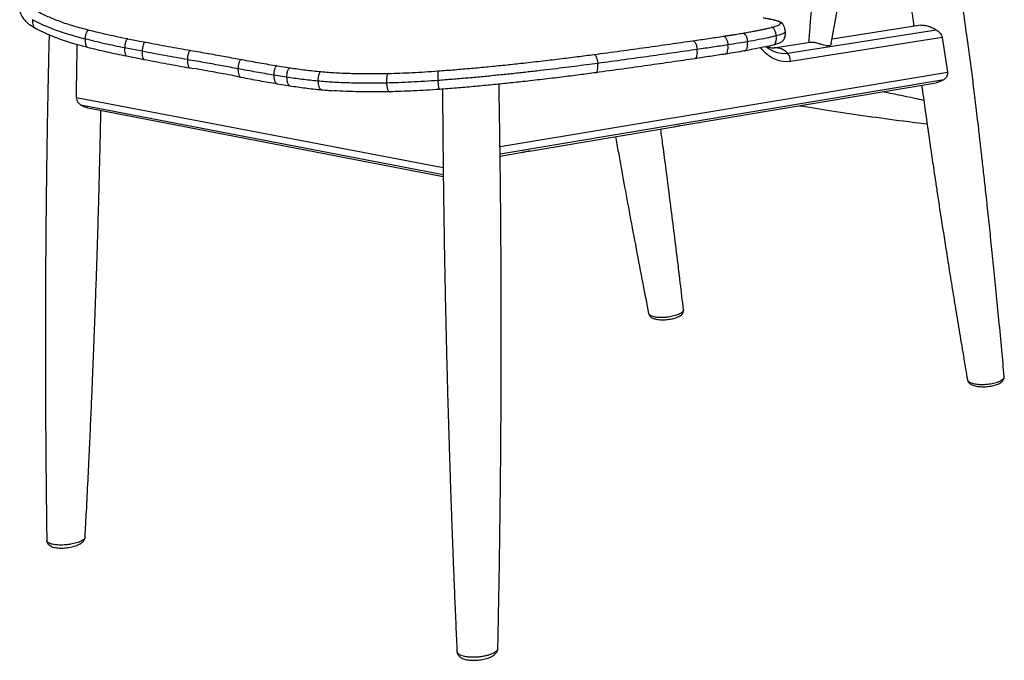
# Paper-space layout 'perp' of a CAD drawing. Header units: millimetres. Extents: x -331 to 264, y -54 to 715.
# Tile 1 of 5: x -331 to 264, y -54 to 333. Entities that reach past the tile are written whole.
import ezdxf

# ---------------------------------------------------------------- set-up
doc = ezdxf.new("R2010")
doc.units = ezdxf.units.MM

psp = doc.layouts.new('perp')

# ---------------------------------------------------------------- linework, layer by layer
at = {"color": 7, "linetype": 'Continuous', "lineweight": 25}
for p, q in [((213.94, 329.92), (160.33, 321.61)), ((-265.35, 321.78), (-254.81, 319.74)), ((133.29, 313.09), (223.29, 327.17)), ((226.86, 322.58), (135.17, 308.06)), ((-256.71, 314.18), (-267.26, 316.24)), ((147.07, 319.55), (125.3, 316.18)), ((148.53, 319.59), (147.07, 319.55)), ((-266.12, 311.36), (-255.51, 309.27)), ((-227.94, 304.18), (-225.34, 303.72)), ((-175, 305.42), (-167.22, 304.18)), ((-199.81, 299.07), (-196.94, 298.53)), ((-169.37, 298.51), (-177.17, 299.77)), ((-40.38, 256.57), (230.06, 301.52)), ((-175.16, 294.61), (-167.3, 293.32)), ((227.8, 297.03), (-40.33, 252.06)), ((68.86, 269.24), (223.27, 295.2)), ((-296.43, 286.33), (-74.73, 243.89)), ((-74.68, 239.48), (-293.67, 281.67)), ((-289.49, 279.94), (-74.67, 238.5)), ((-22.47, 253.89), (64.71, 268.54)), ((68.78, 269.23), (68.27, 269.24)), ((-40.31, 250.89), (-26.88, 253.14)), ((-22.54, 253.88), (-23, 253.89)), ((264.35, 117.62), (264.37, 117.73))]:
    psp.add_line(p, q, dxfattribs=at)
at = {"color": 7, "linetype": 'Continuous', "lineweight": 25, "flags": 128}
psp.add_lwpolyline([(135.17, 308.06), (132.87, 307.86), (130.58, 307.97), (128.33, 308.41), (126.13, 309.18), (123.99, 310.25), (121.93, 311.64), (119.98, 313.32), (118.13, 315.29), (117.34, 316.27)], dxfattribs=at)
at = {"color": 7, "linetype": 'Continuous', "lineweight": 25}
for centre, radius, start, end in [((131.11, 328.45), 15.51, 227.22381, 278.07345), ((126.39, 307.15), 9.1, 40.73522, 96.60436), ((127.88, 308.2), 7.29, 358.92723, 42.10556)]:
    psp.add_arc(centre, radius, start, end, dxfattribs=at)
for points, knots in [([(264.38, 117.62), (263.89, 122.93), (262.84, 134.26), (261.23, 151.3), (259.57, 168.4), (257.96, 184.53), (256.4, 199.68), (254.9, 213.86), (253.51, 226.71), (252.24, 238.29), (251.08, 248.65), (250.01, 258.16), (249.02, 266.82), (248.11, 274.62), (247.26, 281.73), (246.47, 288.24), (245.7, 294.44), (244.93, 300.42), (244.15, 306.38), (243.36, 312.3), (242.56, 318.2), (241.29, 327.41), (239.54, 339.77), (237.6, 353.12), (235.96, 364.37), (234.56, 373.97), (233.05, 384.36), (231.43, 395.54), (229.71, 407.43), (227.89, 420.04), (225.95, 433.43), (223.86, 447.75), (221.57, 463.19), (219.07, 479.8), (216.36, 497.6), (213.46, 516.5), (210.4, 536.53), (207.2, 557.69), (203.95, 579.39), (201.76, 594.05), (200.68, 601.27)], [0, 0, 0, 0, 0.034309, 0.073019, 0.109561, 0.143933, 0.176136, 0.206172, 0.234038, 0.257678, 0.279495, 0.29949, 0.317663, 0.334013, 0.348541, 0.362311, 0.374874, 0.387363, 0.39978, 0.412124, 0.424395, 0.436594, 0.469563, 0.501352, 0.519631, 0.539471, 0.560899, 0.583916, 0.608521, 0.634233, 0.661503, 0.690686, 0.721892, 0.755823, 0.791861, 0.830007, 0.870259, 0.912618, 0.957083, 1, 1, 1, 1]), ([(189.18, 512.07), (189.29, 511.12), (189.52, 508.97), (189.9, 505.57), (190.37, 501.34), (190.91, 496.38), (191.55, 490.6), (192.23, 484.41), (192.95, 477.81), (193.71, 470.81), (194.5, 463.43), (195.3, 455.99), (196.08, 448.64), (196.8, 441.79), (197.45, 435.59), (198.01, 430.32), (198.45, 426.12), (198.83, 422.48), (199.21, 418.9), (199.65, 414.73), (200.16, 409.92), (200.75, 404.46), (201.41, 398.36), (202.13, 391.8), (202.88, 385.04), (203.64, 378.34), (204.4, 371.81), (205.14, 365.54), (205.86, 359.54), (206.57, 353.8), (207.26, 348.2), (207.94, 342.85), (208.56, 337.97), (209.09, 333.85), (209.46, 331.03), (209.64, 329.61), (209.69, 329.26)], [0, 0, 0, 0, 0.015274, 0.034686, 0.054795, 0.083694, 0.114847, 0.148254, 0.183914, 0.221828, 0.261995, 0.303955, 0.343051, 0.382011, 0.415868, 0.444623, 0.468275, 0.484803, 0.504329, 0.52717, 0.553326, 0.583433, 0.616991, 0.65396, 0.691689, 0.728578, 0.76463, 0.799842, 0.832345, 0.8641, 0.895106, 0.925364, 0.953029, 0.976264, 0.994116, 1, 1, 1, 1]), ([(159.83, 318.83), (161.44, 327.68), (163.73, 340.36), (167.01, 359.44), (169.81, 376.3), (173.03, 396.46), (176.25, 417.71), (178.73, 434.66), (180.06, 444.49), (180.38, 446.84)], [0, 0, 0, 0, 0.208033, 0.2982, 0.447778, 0.603382, 0.770523, 0.945149, 1, 1, 1, 1]), ([(152.14, 385.99), (152.09, 385.49), (151.37, 378.62), (150.21, 366.38), (148.52, 348.03), (147.22, 332.71), (146.43, 322.75), (146.17, 319.41)], [0, 0, 0, 0, 0.022568, 0.310079, 0.551931, 0.849674, 1, 1, 1, 1]), ([(-330.69, 338.77), (-330.5, 338.04), (-330.16, 336.7), (-329.3, 335.06), (-328.44, 333.84), (-327.61, 332.89), (-326.68, 331.97), (-325.43, 330.92), (-323.78, 329.72), (-322.38, 328.89), (-321.62, 328.45)], [0, 0, 0, 0, 0.157521, 0.290002, 0.398, 0.484126, 0.580916, 0.699278, 0.839021, 1, 1, 1, 1]), ([(-322.94, 333.31), (-322.96, 332.68), (-323.02, 331.45), (-322.73, 330.02), (-322.3, 329.12), (-321.98, 328.67), (-321.71, 328.52), (-321.61, 328.47)], [0, 0, 0, 0, 0.341995, 0.672036, 0.813112, 0.932398, 1, 1, 1, 1]), ([(-291.1, 321.59), (-294.31, 322.44), (-300.72, 324.14), (-309.17, 327), (-316.74, 330.04), (-320.88, 332.22), (-322.94, 333.31)], [0, 0, 0, 0, 0.2500534, 0.5001985, 0.7502351, 1, 1, 1, 1]), ([(-320.12, 338.46), (-318.1, 337.4), (-314.05, 335.28), (-306.65, 332.33), (-298.39, 329.55), (-292.12, 327.89), (-288.98, 327.06)], [0, 0, 0, 0, 0.250629, 0.5002571, 0.7497356, 1, 1, 1, 1]), ([(123.59, 328.62), (124.37, 328.83), (125.88, 329.23), (127.43, 329.78), (128.44, 330.28), (128.99, 330.73), (129.15, 331.15), (128.98, 331.55), (128.44, 331.97), (127.44, 332.42), (125.88, 332.89), (123.89, 333.34), (121.56, 333.79), (119.68, 334.09), (118.74, 334.24)], [0, 0, 0, 0, 0.0947939, 0.1855164, 0.2684436, 0.3464082, 0.419242, 0.492008, 0.5648606, 0.6554687, 0.7458617, 0.8327302, 0.9161806, 1, 1, 1, 1]), ([(132.12, 326.13), (132.03, 326.84), (131.85, 328.15), (131.18, 329.75), (130.45, 330.81), (129.87, 331.33), (129.53, 331.57), (129.14, 331.8), (128.78, 331.99), (128.41, 332.15), (128.04, 332.29), (127.63, 332.44), (127.1, 332.6), (126.4, 332.8), (125.38, 333.06), (123.89, 333.38), (121.8, 333.78), (120.02, 334.06), (119.08, 334.21)], [0, 0, 0, 0, 0.065891, 0.121134, 0.165702, 0.215821, 0.256621, 0.296279, 0.334865, 0.372435, 0.409041, 0.448046, 0.49751, 0.557442, 0.627433, 0.735688, 0.860141, 1, 1, 1, 1]), ([(-321.62, 328.45), (-320.6, 327.89), (-318.69, 326.86), (-315.77, 325.47), (-313.16, 324.32), (-310.93, 323.4), (-309.03, 322.66), (-307.48, 322.08), (-306.16, 321.6), (-305.02, 321.2), (-303.75, 320.77), (-302.15, 320.24), (-300.01, 319.55), (-297.27, 318.73), (-293.88, 317.76), (-291.32, 317.1), (-289.94, 316.74)], [0, 0, 0, 0, 0.12634, 0.235366, 0.327252, 0.402063, 0.460629, 0.512563, 0.54891, 0.583038, 0.616759, 0.663091, 0.724615, 0.801269, 0.893033, 1, 1, 1, 1]), ([(106.28, 325.14), (107.4, 325.34), (109.64, 325.73), (112.72, 326.29), (115.5, 326.83), (117.91, 327.32), (120.01, 327.77), (121.9, 328.2), (123.03, 328.48), (123.59, 328.62)], [0, 0, 0, 0, 0.157651, 0.314245, 0.469919, 0.611869, 0.740893, 0.870245, 1, 1, 1, 1]), ([(126.63, 323.53), (126.54, 324.18), (126.36, 325.46), (125.76, 326.92), (125.11, 327.85), (124.61, 328.32), (124.1, 328.6), (123.75, 328.61), (123.59, 328.62)], [0, 0, 0, 0, 0.306318, 0.601776, 0.728022, 0.834734, 0.923528, 1, 1, 1, 1]), ([(214, 329.84), (214.41, 329.91), (215.47, 330.09), (217.76, 329.66), (220.55, 328.68), (222.34, 327.69), (223.29, 327.17)], [0, 0, 0, 0, 0.17023, 0.44245, 0.704235, 1, 1, 1, 1]), ([(-312.92, 324.23), (-313.04, 318.98), (-313.29, 308.78), (-313.6, 293.93), (-313.87, 279.98), (-314.1, 266.92), (-314.29, 254.76), (-314.46, 243.14), (-314.6, 231.84), (-314.73, 220.63), (-314.84, 209.62), (-314.93, 198.77), (-315, 188.39), (-315.06, 178.47), (-315.1, 168.98), (-315.13, 159.29), (-315.15, 148.96), (-315.16, 137.59), (-315.15, 125.07), (-315.12, 111.84), (-315.07, 97.95), (-314.98, 83.47), (-314.87, 68.04), (-314.72, 51.68), (-314.53, 35.06), (-314.38, 23.92), (-314.31, 18.53)], [0, 0, 0, 0, 0.050788, 0.098774, 0.14391, 0.186194, 0.225628, 0.262211, 0.299456, 0.335776, 0.371632, 0.407022, 0.441948, 0.473295, 0.504258, 0.535002, 0.568472, 0.605753, 0.646846, 0.691752, 0.736264, 0.783981, 0.834902, 0.889027, 0.946356, 1, 1, 1, 1]), ([(-291.1, 321.59), (-291.12, 320.95), (-291.16, 319.71), (-290.93, 318.3), (-290.61, 317.41), (-290.32, 316.98), (-290.09, 316.76), (-289.95, 316.75), (-289.94, 316.75)], [0, 0, 0, 0, 0.327715, 0.643967, 0.779145, 0.893443, 0.988593, 1, 1, 1, 1]), ([(-291.1, 321.59), (-291.03, 322.23), (-290.91, 323.49), (-290.49, 325.01), (-290.04, 326.03), (-289.69, 326.58), (-289.33, 326.95), (-289.09, 327.03), (-288.98, 327.06)], [0, 0, 0, 0, 0.306117, 0.601521, 0.727788, 0.834549, 0.923424, 1, 1, 1, 1]), ([(-267.26, 316.24), (-271.33, 317.07), (-279.45, 318.74), (-287.22, 320.64), (-291.1, 321.59)], [0, 0, 0, 0, 0.500013, 1, 1, 1, 1]), ([(-288.98, 327.06), (-285.14, 326.13), (-277.43, 324.26), (-269.38, 322.61), (-265.35, 321.78)], [0, 0, 0, 0, 0.499992, 1, 1, 1, 1]), ([(-265.35, 321.78), (-265.45, 321.74), (-265.67, 321.66), (-266, 321.29), (-266.32, 320.73), (-266.73, 319.7), (-267.1, 318.16), (-267.21, 316.88), (-267.26, 316.24)], [0, 0, 0, 0, 0.076574, 0.165447, 0.272207, 0.398473, 0.693879, 1, 1, 1, 1]), ([(76.15, 320.55), (79.34, 321.02), (85.7, 321.94), (91.66, 322.83), (94.63, 323.28)], [0, 0, 0, 0, 0.500203, 1, 1, 1, 1]), ([(94.63, 323.28), (95.37, 323.39), (96.85, 323.61), (98.94, 323.94), (100.93, 324.25), (102.84, 324.56), (104.63, 324.86), (105.74, 325.05), (106.28, 325.14)], [0, 0, 0, 0, 0.171176, 0.339733, 0.505781, 0.673174, 0.842006, 1, 1, 1, 1]), ([(94.63, 323.28), (94.77, 323.27), (95.06, 323.25), (95.51, 322.96), (95.96, 322.48), (96.54, 321.53), (97.09, 320.03), (97.29, 318.73), (97.38, 318.07)], [0, 0, 0, 0, 0.076447, 0.165222, 0.271923, 0.398164, 0.693634, 1, 1, 1, 1]), ([(106.28, 325.14), (106.43, 325.13), (106.75, 325.12), (107.24, 324.83), (107.72, 324.36), (108.35, 323.42), (108.93, 321.94), (109.12, 320.64), (109.22, 319.99)], [0, 0, 0, 0, 0.076455, 0.165236, 0.27194, 0.398183, 0.69365, 1, 1, 1, 1]), ([(126.63, 323.53), (125.11, 323.16), (122.06, 322.42), (116.24, 321.24), (111.57, 320.41), (109.22, 319.99)], [0, 0, 0, 0, 0.33337, 0.666778, 1, 1, 1, 1]), ([(124.88, 318.13), (124.93, 318.14), (125.15, 318.19), (125.51, 318.5), (125.93, 319.03), (126.4, 320.05), (126.72, 321.59), (126.66, 322.88), (126.63, 323.53)], [0, 0, 0, 0, 0.024, 0.118033, 0.23094, 0.364434, 0.676635, 1, 1, 1, 1]), ([(124.89, 318.11), (125.51, 318.28), (126.68, 318.62), (128.02, 319.09), (129.03, 319.53), (129.77, 319.93), (130.31, 320.31), (130.71, 320.67), (131.02, 321.03), (131.33, 321.52), (131.73, 322.35), (132.16, 323.87), (132.14, 325.35), (132.12, 326.13)], [0, 0, 0, 0, 0.163565, 0.30867, 0.435499, 0.544089, 0.634176, 0.705813, 0.759123, 0.801874, 0.846448, 0.919211, 1, 1, 1, 1]), ([(132.01, 326.13), (132.05, 326.04), (132.19, 325.72), (131.38, 325.14), (129.67, 324.37), (127.65, 323.81), (126.63, 323.53)], [0, 0, 0, 0, 0.109628, 0.406158, 0.703191, 1, 1, 1, 1]), ([(223.29, 327.17), (223.73, 326.9), (224.15, 326.61), (224.92, 325.96), (225.28, 325.61), (225.92, 324.83), (226.2, 324.42), (226.52, 323.76), (226.62, 323.53), (226.77, 323.06), (226.82, 322.82), (226.86, 322.58)], [0, 0, 0, 0, 0.25, 0.25, 0.5, 0.5, 0.75, 0.75, 0.875, 0.875, 1, 1, 1, 1]), ([(-296.43, 286.33), (-296.32, 292.33), (-296.13, 302.99), (-295.98, 313.68), (-295.91, 318.35)], [0, 0, 0, 0, 0.562957, 1, 1, 1, 1]), ([(-289.94, 316.74), (-286.06, 315.79), (-278.29, 313.88), (-270.18, 312.2), (-266.12, 311.36)], [0, 0, 0, 0, 0.500012, 1, 1, 1, 1]), ([(-267.26, 316.24), (-267.27, 315.6), (-267.3, 314.34), (-267.08, 312.92), (-266.76, 312.02), (-266.49, 311.6), (-266.27, 311.38), (-266.13, 311.37), (-266.11, 311.37)], [0, 0, 0, 0, 0.326244, 0.641079, 0.775653, 0.889441, 0.984166, 1, 1, 1, 1]), ([(-254.81, 319.74), (-254.91, 319.7), (-255.14, 319.62), (-255.47, 319.24), (-255.79, 318.69), (-256.2, 317.65), (-256.56, 316.11), (-256.66, 314.83), (-256.71, 314.18)], [0, 0, 0, 0, 0.076574, 0.165448, 0.272208, 0.398474, 0.69388, 1, 1, 1, 1]), ([(-254.81, 319.74), (-250.17, 318.87), (-240.87, 317.13), (-231.91, 315.55), (-227.41, 314.76)], [0, 0, 0, 0, 0.500003, 1, 1, 1, 1]), ([(16.39, 312.27), (21.81, 313), (32.58, 314.44), (47.87, 316.54), (62.48, 318.59), (71.61, 319.9), (76.15, 320.55)], [0, 0, 0, 0, 0.250721, 0.499906, 0.749937, 1, 1, 1, 1]), ([(76.15, 320.55), (76.28, 320.54), (76.57, 320.52), (77, 320.23), (77.43, 319.74), (77.99, 318.78), (78.53, 317.27), (78.72, 315.97), (78.82, 315.3)], [0, 0, 0, 0, 0.076445, 0.16522, 0.271919, 0.39816, 0.693632, 1, 1, 1, 1]), ([(97.38, 318.07), (94.4, 317.62), (88.41, 316.71), (82.03, 315.77), (78.82, 315.3)], [0, 0, 0, 0, 0.500005, 1, 1, 1, 1]), ([(95.75, 312.51), (95.88, 312.54), (96.17, 312.6), (96.56, 312.96), (96.9, 313.5), (97.28, 314.53), (97.51, 316.09), (97.43, 317.4), (97.38, 318.07)], [0, 0, 0, 0, 0.076708, 0.165684, 0.272508, 0.3988, 0.694137, 1, 1, 1, 1]), ([(109.22, 319.99), (107.45, 319.68), (103.9, 319.07), (99.56, 318.4), (97.38, 318.07)], [0, 0, 0, 0, 0.500121, 1, 1, 1, 1]), ([(119.84, 316.89), (118.02, 316.5), (114.35, 315.71), (109.71, 314.86), (107.36, 314.43)], [0, 0, 0, 0, 0.497904, 1, 1, 1, 1]), ([(107.37, 314.43), (107.51, 314.46), (107.83, 314.53), (108.26, 314.89), (108.64, 315.43), (109.06, 316.46), (109.33, 318.02), (109.26, 319.32), (109.22, 319.99)], [0, 0, 0, 0, 0.0767002, 0.1656702, 0.2724904, 0.3987815, 0.6941221, 1, 1, 1, 1]), ([(120.05, 316.94), (120.08, 316.94), (122.03, 317.35), (123.47, 317.73), (124.89, 318.11)], [0, 0, 0, 0, 0.017697, 1, 1, 1, 1]), ([(125.3, 316.18), (125.17, 316.16), (124.67, 316.1), (123.85, 316.1), (122.9, 316.27), (121.93, 316.61), (121.28, 316.98), (120.97, 317.16)], [0, 0, 0, 0, 0.088884, 0.329687, 0.601924, 0.814099, 1, 1, 1, 1]), ([(159.93, 318.83), (159.93, 318.83), (160.02, 318.47), (159.51, 317.88), (158.41, 317.41), (156.87, 317.48), (155.04, 317.95), (152.97, 318.6), (150.63, 319.3), (149.25, 319.49), (148.53, 319.59)], [0, 0, 0, 0, 0.0011625, 0.1694648, 0.3005854, 0.432175, 0.5548845, 0.6895471, 0.8382763, 1, 1, 1, 1]), ([(-256.71, 314.18), (-256.71, 313.54), (-256.73, 312.27), (-256.5, 310.85), (-256.17, 309.95), (-255.9, 309.52), (-255.67, 309.3), (-255.53, 309.29), (-255.51, 309.29)], [0, 0, 0, 0, 0.32595, 0.6405, 0.774952, 0.888637, 0.983276, 1, 1, 1, 1]), ([(-229.35, 309.17), (-233.83, 309.97), (-242.78, 311.55), (-252.08, 313.31), (-256.71, 314.18)], [0, 0, 0, 0, 0.49999, 1, 1, 1, 1]), ([(-227.41, 314.75), (-227.52, 314.72), (-227.76, 314.64), (-228.11, 314.27), (-228.45, 313.71), (-228.87, 312.67), (-229.23, 311.12), (-229.31, 309.83), (-229.35, 309.17)], [0, 0, 0, 0, 0.076577, 0.165452, 0.272213, 0.39848, 0.693884, 1, 1, 1, 1]), ([(-227.41, 314.76), (-223.74, 314.11), (-216.4, 312.82), (-206.1, 310.98), (-199.77, 309.81), (-196.59, 309.23)], [0, 0, 0, 0, 0.33468, 0.66665, 1, 1, 1, 1]), ([(-77.89, 302.3), (-74.51, 302.56), (-67.77, 303.06), (-57.6, 303.94), (-47.51, 304.88), (-37.5, 305.88), (-26.87, 307.01), (-15.76, 308.26), (-4.37, 309.62), (6.48, 310.97), (13.09, 311.84), (16.39, 312.27)], [0, 0, 0, 0, 0.100448, 0.199777, 0.299699, 0.399597, 0.499724, 0.624166, 0.748692, 0.874248, 1, 1, 1, 1]), ([(16.39, 312.27), (16.5, 312.26), (16.74, 312.23), (17.12, 311.92), (17.49, 311.42), (17.98, 310.43), (18.47, 308.89), (18.65, 307.55), (18.75, 306.88)], [0, 0, 0, 0, 0.076446, 0.165222, 0.271922, 0.398163, 0.693634, 1, 1, 1, 1]), ([(77.3, 309.71), (72.76, 309.05), (63.64, 307.7), (49.03, 305.61), (33.74, 303.46), (22.97, 301.99), (17.54, 301.25)], [0, 0, 0, 0, 0.249967, 0.499906, 0.749176, 1, 1, 1, 1]), ([(78.82, 315.3), (74.26, 314.64), (65.09, 313.3), (50.39, 311.22), (35.01, 309.08), (24.18, 307.61), (18.75, 306.88)], [0, 0, 0, 0, 0.249955, 0.499919, 0.74997, 1, 1, 1, 1]), ([(77.3, 309.71), (77.42, 309.74), (77.7, 309.81), (78.07, 310.16), (78.39, 310.71), (78.74, 311.74), (78.95, 313.31), (78.87, 314.63), (78.82, 315.3)], [0, 0, 0, 0, 0.076709, 0.165686, 0.272511, 0.398804, 0.69414, 1, 1, 1, 1]), ([(95.75, 312.51), (92.78, 312.05), (86.83, 311.14), (80.48, 310.19), (77.3, 309.71)], [0, 0, 0, 0, 0.499808, 1, 1, 1, 1]), ([(107.36, 314.43), (105.63, 314.12), (102.14, 313.51), (97.88, 312.84), (95.75, 312.51)], [0, 0, 0, 0, 0.500125, 1, 1, 1, 1]), ([(-255.51, 309.27), (-250.84, 308.39), (-241.48, 306.61), (-232.47, 304.99), (-227.94, 304.18)], [0, 0, 0, 0, 0.499989, 1, 1, 1, 1]), ([(-198.75, 303.63), (-201.91, 304.22), (-208.2, 305.39), (-218.43, 307.24), (-225.71, 308.53), (-229.35, 309.17)], [0, 0, 0, 0, 0.333296, 0.666621, 1, 1, 1, 1]), ([(-229.35, 309.17), (-229.34, 308.52), (-229.33, 307.24), (-229.05, 305.8), (-228.68, 304.88), (-228.37, 304.44), (-228.11, 304.21), (-227.96, 304.2), (-227.94, 304.2)], [0, 0, 0, 0, 0.325455, 0.639525, 0.773771, 0.88728, 0.981773, 1, 1, 1, 1]), ([(-199.57, 299.05), (-201.81, 299.47), (-207.24, 300.49), (-215.78, 302.05), (-222.29, 303.21), (-225.12, 303.71)], [0, 0, 0, 0, 0.283852, 0.687908, 1, 1, 1, 1]), ([(-196.59, 309.23), (-196.73, 309.19), (-197.01, 309.12), (-197.42, 308.75), (-197.8, 308.2), (-198.27, 307.16), (-198.66, 305.6), (-198.72, 304.29), (-198.75, 303.63)], [0, 0, 0, 0, 0.0765765, 0.1654515, 0.2722131, 0.3984796, 0.6938839, 1, 1, 1, 1]), ([(-177.17, 299.77), (-180.66, 300.37), (-187.63, 301.56), (-195.05, 302.94), (-198.75, 303.63)], [0, 0, 0, 0, 0.49999, 1, 1, 1, 1]), ([(-198.75, 303.63), (-198.72, 302.97), (-198.68, 301.67), (-198.3, 300.2), (-197.84, 299.26), (-197.46, 298.8), (-197.15, 298.56), (-196.97, 298.54), (-196.94, 298.54)], [0, 0, 0, 0, 0.325803, 0.640208, 0.774597, 0.888227, 0.982821, 1, 1, 1, 1]), ([(-196.59, 309.23), (-192.9, 308.55), (-185.47, 307.19), (-178.5, 306.01), (-175, 305.42)], [0, 0, 0, 0, 0.499986, 1, 1, 1, 1]), ([(-175, 305.42), (-175.14, 305.39), (-175.44, 305.31), (-175.86, 304.95), (-176.25, 304.39), (-176.73, 303.34), (-177.11, 301.76), (-177.15, 300.44), (-177.17, 299.77)], [0, 0, 0, 0, 0.0765743, 0.1654477, 0.2722082, 0.3984743, 0.6938797, 1, 1, 1, 1]), ([(-167.22, 304.18), (-167.36, 304.15), (-167.67, 304.08), (-168.09, 303.7), (-168.48, 303.15), (-168.96, 302.09), (-169.33, 300.51), (-169.36, 299.18), (-169.37, 298.51)], [0, 0, 0, 0, 0.0765739, 0.1654469, 0.2722073, 0.3984733, 0.6938789, 1, 1, 1, 1]), ([(-167.22, 304.18), (-164.21, 303.75), (-158.16, 302.87), (-151.7, 302.22), (-148.45, 301.9)], [0, 0, 0, 0, 0.500009, 1, 1, 1, 1]), ([(18.75, 306.88), (16.52, 306.58), (12.07, 305.98), (4.95, 305.07), (-2.46, 304.14), (-10.19, 303.2), (-18.16, 302.26), (-26.34, 301.34), (-34.66, 300.44), (-43.13, 299.57), (-51.73, 298.73), (-60.41, 297.94), (-69.12, 297.2), (-74.9, 296.77), (-77.78, 296.55)], [0, 0, 0, 0, 0.0835738, 0.1667439, 0.2498724, 0.3333325, 0.4169733, 0.500019, 0.5827827, 0.6656282, 0.748925, 0.8327093, 0.9163254, 1, 1, 1, 1]), ([(17.54, 301.25), (17.65, 301.28), (17.89, 301.33), (18.19, 301.68), (18.45, 302.23), (18.74, 303.27), (18.89, 304.85), (18.8, 306.19), (18.75, 306.88)], [0, 0, 0, 0, 0.076708, 0.165684, 0.272508, 0.398801, 0.694137, 1, 1, 1, 1]), ([(-196.94, 298.53), (-193.21, 297.83), (-185.72, 296.43), (-178.69, 295.22), (-175.16, 294.61)], [0, 0, 0, 0, 0.5000056, 1, 1, 1, 1]), ([(-177.17, 299.77), (-177.13, 299.1), (-177.05, 297.8), (-176.63, 296.3), (-176.12, 295.35), (-175.71, 294.89), (-175.38, 294.64), (-175.19, 294.62), (-175.15, 294.62)], [0, 0, 0, 0, 0.32533, 0.639282, 0.773479, 0.886947, 0.981407, 1, 1, 1, 1]), ([(-150.42, 296.15), (-153.7, 296.49), (-160.22, 297.16), (-166.33, 298.06), (-169.37, 298.51)], [0, 0, 0, 0, 0.500014, 1, 1, 1, 1]), ([(-169.37, 298.51), (-169.33, 297.84), (-169.24, 296.53), (-168.81, 295.03), (-168.29, 294.07), (-167.87, 293.61), (-167.53, 293.36), (-167.34, 293.34), (-167.3, 293.34)], [0, 0, 0, 0, 0.3249586, 0.6385527, 0.7725964, 0.8859353, 0.9802877, 1, 1, 1, 1]), ([(-148.45, 301.9), (-148.59, 301.86), (-148.88, 301.79), (-149.28, 301.41), (-149.65, 300.84), (-150.08, 299.78), (-150.41, 298.17), (-150.42, 296.83), (-150.42, 296.15)], [0, 0, 0, 0, 0.0765761, 0.1654508, 0.2722123, 0.3984787, 0.6938831, 1, 1, 1, 1]), ([(-148.45, 301.9), (-145.58, 301.66), (-139.83, 301.19), (-130.01, 300.81), (-119.44, 300.65), (-111.77, 300.77), (-107.91, 300.82)], [0, 0, 0, 0, 0.250588, 0.5002, 0.749686, 1, 1, 1, 1]), ([(-107.91, 300.82), (-108, 300.79), (-108.19, 300.71), (-108.44, 300.32), (-108.66, 299.75), (-108.9, 298.67), (-109.06, 297.04), (-109.01, 295.69), (-108.98, 295)], [0, 0, 0, 0, 0.0765696, 0.1654396, 0.2721981, 0.3984633, 0.6938708, 1, 1, 1, 1]), ([(-107.91, 300.82), (-105.59, 300.88), (-100.93, 301), (-93.49, 301.33), (-85.8, 301.76), (-80.53, 302.12), (-77.89, 302.3)], [0, 0, 0, 0, 0.249866, 0.499888, 0.749986, 1, 1, 1, 1]), ([(-77.89, 302.3), (-77.91, 302.27), (-77.95, 302.21), (-77.99, 301.83), (-78.01, 301.27), (-78, 300.21), (-77.93, 298.59), (-77.84, 297.24), (-77.78, 296.55)], [0, 0, 0, 0, 0.076527, 0.165365, 0.272103, 0.39836, 0.693789, 1, 1, 1, 1]), ([(17.54, 301.25), (14.25, 300.81), (7.67, 299.93), (-3.18, 298.56), (-14.61, 297.18), (-25.76, 295.92), (-36.39, 294.78), (-46.4, 293.77), (-56.55, 292.82), (-66.79, 291.94), (-73.59, 291.44), (-77, 291.18)], [0, 0, 0, 0, 0.124892, 0.249635, 0.374907, 0.499648, 0.598966, 0.698691, 0.798901, 0.899032, 1, 1, 1, 1]), ([(230.06, 301.52), (230.12, 301.08), (230.12, 300.65), (230.01, 300), (229.95, 299.78), (229.81, 299.37), (229.72, 299.16), (229.51, 298.77), (229.39, 298.58), (229.13, 298.22), (228.99, 298.05), (228.68, 297.72), (228.52, 297.57), (228.17, 297.28), (227.99, 297.15), (227.8, 297.03)], [0, 0, 0, 0, 0.25, 0.25, 0.375, 0.375, 0.5, 0.5, 0.625, 0.625, 0.75, 0.75, 0.875, 0.875, 1, 1, 1, 1]), ([(-167.3, 293.32), (-164.26, 292.87), (-158.13, 291.96), (-151.6, 291.28), (-148.32, 290.94)], [0, 0, 0, 0, 0.499996, 1, 1, 1, 1]), ([(-108.98, 295), (-112.91, 294.95), (-120.77, 294.83), (-131.58, 295.01), (-141.62, 295.41), (-147.49, 295.91), (-150.42, 296.15)], [0, 0, 0, 0, 0.250052, 0.500196, 0.750233, 1, 1, 1, 1]), ([(-150.42, 296.15), (-150.37, 295.48), (-150.26, 294.16), (-149.82, 292.65), (-149.3, 291.69), (-148.89, 291.23), (-148.55, 290.98), (-148.36, 290.96), (-148.32, 290.96)], [0, 0, 0, 0, 0.3233214, 0.6353325, 0.7686986, 0.8814639, 0.9753378, 1, 1, 1, 1]), ([(-77.78, 296.55), (-80.52, 296.36), (-86, 295.97), (-93.99, 295.53), (-101.73, 295.18), (-106.57, 295.06), (-108.98, 295)], [0, 0, 0, 0, 0.249851, 0.500053, 0.750256, 1, 1, 1, 1]), ([(-108.98, 295), (-108.92, 294.32), (-108.8, 292.98), (-108.44, 291.46), (-108.06, 290.49), (-107.78, 290.02), (-107.48, 289.74), (-107.29, 289.73), (-107.2, 289.73)], [0, 0, 0, 0, 0.3060976, 0.6014969, 0.7277653, 0.8345315, 0.9234139, 1, 1, 1, 1]), ([(-77, 291.18), (-77.02, 291.19), (-77.07, 291.2), (-77.16, 291.5), (-77.27, 291.99), (-77.42, 292.97), (-77.61, 294.52), (-77.73, 295.86), (-77.78, 296.55)], [0, 0, 0, 0, 0.076627, 0.165541, 0.272327, 0.398603, 0.693981, 1, 1, 1, 1]), ([(-41.66, -46.74), (-41.55, -41.29), (-41.3, -29.32), (-40.98, -11.16), (-40.67, 7.36), (-40.42, 24.83), (-40.21, 41.23), (-40.05, 56.57), (-39.92, 70.48), (-39.82, 83.03), (-39.75, 94.25), (-39.7, 104.58), (-39.66, 114.13), (-39.64, 123.03), (-39.62, 132.05), (-39.61, 141.11), (-39.61, 150.1), (-39.62, 156.99), (-39.63, 161.99), (-39.64, 165.53), (-39.65, 169.43), (-39.67, 174.03), (-39.69, 179.58), (-39.72, 186.12), (-39.76, 193.69), (-39.82, 202.2), (-39.89, 211.63), (-39.98, 222), (-40.09, 233.07), (-40.23, 244.79), (-40.39, 257.15), (-40.58, 270.34), (-40.79, 282.83), (-40.94, 290.92), (-41, 294.33)], [0, 0, 0, 0, 0.048575, 0.106589, 0.161399, 0.213005, 0.261406, 0.306604, 0.348598, 0.384278, 0.417267, 0.447565, 0.47531, 0.501343, 0.525805, 0.554666, 0.580981, 0.60475, 0.615073, 0.62485, 0.635862, 0.649275, 0.66509, 0.684485, 0.706582, 0.731379, 0.758878, 0.789077, 0.821977, 0.855472, 0.891368, 0.929666, 0.970366, 1, 1, 1, 1]), ([(214.48, 293.72), (214.56, 293.07), (214.99, 290.01), (215.7, 284.89), (216.57, 278.7), (217.25, 273.89), (217.76, 270.28), (218.13, 267.7), (218.48, 265.31), (218.85, 262.71), (219.31, 259.52), (219.91, 255.35), (220.68, 250.13), (221.62, 243.75), (222.7, 236.44), (223.95, 228.14), (225.37, 218.84), (226.96, 208.54), (228.72, 197.29), (230.65, 185.1), (232.75, 172.06), (235.01, 158.19), (237.43, 143.52), (239.82, 129.24), (241.4, 119.87), (242.11, 115.67)], [0, 0, 0, 0, 0.010671, 0.050534, 0.0847486, 0.1133147, 0.1304528, 0.1446372, 0.1562449, 0.1701521, 0.1878537, 0.2093499, 0.2395561, 0.2750329, 0.3157804, 0.3617985, 0.4140686, 0.4718028, 0.5350008, 0.6036627, 0.6777883, 0.7559087, 0.8393001, 0.927963, 1, 1, 1, 1]), ([(227.8, 297.03), (227.54, 296.87), (226.69, 296.33), (225.17, 295.62), (223.9, 295.35), (223.27, 295.21)], [0, 0, 0, 0, 0.180149, 0.596999, 1, 1, 1, 1]), ([(-296.43, 286.33), (-296.44, 285.85), (-296.37, 285.38), (-296.17, 284.7), (-296.09, 284.47), (-295.89, 284.04), (-295.78, 283.84), (-295.53, 283.44), (-295.39, 283.24), (-295.09, 282.88), (-294.93, 282.7), (-294.43, 282.21), (-294.06, 281.92), (-293.67, 281.67)], [0, 0, 0, 0, 0.25, 0.25, 0.375, 0.375, 0.5, 0.5, 0.625, 0.625, 0.75, 0.75, 1, 1, 1, 1]), ([(-148.32, 290.94), (-147.08, 290.82), (-144.86, 290.62), (-142.49, 290.45), (-141.45, 290.38)], [0, 0, 0, 0, 0.5586795, 1, 1, 1, 1]), ([(-107.2, 289.73), (-110.31, 289.69), (-116.52, 289.6), (-125.24, 289.68), (-133.49, 289.91), (-138.5, 290.21), (-140.99, 290.36)], [0, 0, 0, 0, 0.250345, 0.500713, 0.750812, 1, 1, 1, 1]), ([(-77, 291.18), (-79.65, 291), (-84.95, 290.64), (-92.68, 290.22), (-100.18, 289.9), (-104.86, 289.79), (-107.2, 289.73)], [0, 0, 0, 0, 0.249857, 0.499892, 0.750002, 1, 1, 1, 1]), ([(-75.11, 291.33), (-75.1, 287.55), (-75.05, 277.96), (-74.93, 262.91), (-74.77, 246.53), (-74.59, 231.25), (-74.39, 217.12), (-74.19, 204.14), (-73.99, 192.29), (-73.8, 181.47), (-73.61, 171.98), (-73.44, 163.75), (-73.29, 156.71), (-73.15, 150.37), (-73.02, 144.45), (-72.88, 138.7), (-72.74, 132.98), (-72.6, 127.27), (-72.45, 121.33), (-72.28, 115.15), (-72.11, 108.72), (-71.93, 102.33), (-71.75, 95.89), (-71.55, 89.1), (-71.32, 81.62), (-71.06, 73.16), (-70.76, 63.67), (-70.4, 53.07), (-70, 41.35), (-69.54, 28.5), (-69.02, 14.58), (-68.44, -0.4), (-67.79, -16.43), (-67.11, -32.63), (-66.63, -43.48), (-66.41, -48.63)], [0, 0, 0, 0, 0.0328725, 0.0836717, 0.1313538, 0.1759191, 0.2173683, 0.2550444, 0.2897151, 0.3213806, 0.350041, 0.3730915, 0.3937465, 0.4120061, 0.4289459, 0.445825, 0.4626455, 0.4794071, 0.4961101, 0.5150859, 0.5339854, 0.5528085, 0.5715553, 0.5909123, 0.6128166, 0.6377818, 0.6658079, 0.696895, 0.7317719, 0.7698362, 0.8110882, 0.8555281, 0.9031562, 0.9539727, 1, 1, 1, 1]), ([(215.76, 284.47), (213.95, 284.87), (205.55, 286.71), (197.16, 288.39), (190.6, 289.71)], [0, 0, 0, 0, 0.215348, 1, 1, 1, 1]), ([(-289.5, 279.97), (-289.79, 280.02), (-291.06, 280.26), (-292.5, 280.94), (-293.56, 281.6), (-293.67, 281.67)], [0, 0, 0, 0, 0.2107382, 0.9148039, 1, 1, 1, 1]), ([(140.69, 281.32), (147.08, 280.28), (160.62, 278.08), (181.51, 275.02), (200.82, 272.38), (212.95, 270.92), (217.76, 270.34)], [0, 0, 0, 0, 0.253666, 0.535289, 0.816852, 1, 1, 1, 1]), ([(-291.13, 20.54), (-290.86, 25.7), (-290.26, 37.1), (-289.41, 54.37), (-288.57, 71.97), (-287.82, 88.44), (-287.14, 103.79), (-286.55, 117.99), (-286.03, 130.75), (-285.59, 142.1), (-285.22, 152.11), (-284.88, 161.29), (-284.58, 169.91), (-284.29, 178.25), (-283.92, 189.48), (-283.48, 203.45), (-283.1, 216.38), (-282.85, 225.29), (-282.71, 230.56), (-282.56, 236.22), (-282.4, 242.49), (-282.21, 250.16), (-281.99, 259.35), (-281.77, 269.08), (-281.64, 275.56), (-281.58, 278.41)], [0, 0, 0, 0, 0.060776, 0.13412, 0.202956, 0.267286, 0.32711, 0.382429, 0.433242, 0.475864, 0.5147, 0.549751, 0.582544, 0.614818, 0.646573, 0.712734, 0.776528, 0.796088, 0.815663, 0.837285, 0.861403, 0.888017, 0.925586, 0.967216, 1, 1, 1, 1]), ([(64.71, 268.55), (65, 268.6), (65.8, 268.73), (67, 269.01), (68.12, 269.23), (68.8, 269.31), (69.07, 269.29), (68.92, 269.26), (68.86, 269.25)], [0, 0, 0, 0, 0.114429, 0.314456, 0.510054, 0.694917, 0.879933, 1, 1, 1, 1]), ([(29.45, 262.61), (30.01, 259.43), (31.68, 250.03), (34.55, 234.14), (38.14, 214.7), (41.95, 194.46), (45.74, 174.68), (48.28, 161.67), (49.45, 155.65)], [0, 0, 0, 0, 0.088195, 0.261166, 0.442364, 0.631793, 0.829452, 1, 1, 1, 1]), ([(70.53, 157.95), (69.89, 163.38), (68.52, 174.91), (66.41, 192.29), (64.25, 209.79), (62.14, 226.46), (60.1, 242.21), (58.32, 255.69), (57.21, 263.9), (56.76, 267.21)], [0, 0, 0, 0, 0.150402, 0.318938, 0.479416, 0.631838, 0.776205, 0.910153, 1, 1, 1, 1]), ([(-26.89, 253.16), (-26.59, 253.21), (-25.77, 253.34), (-24.51, 253.63), (-23.33, 253.86), (-22.6, 253.95), (-22.28, 253.93), (-22.42, 253.91), (-22.47, 253.9)], [0, 0, 0, 0, 0.114429, 0.314456, 0.510054, 0.694917, 0.879933, 1, 1, 1, 1]), ([(49.48, 155.65), (49.49, 155.53), (49.54, 155.14), (49.86, 154.53), (50.37, 153.88), (51.02, 153.35), (51.85, 152.88), (52.89, 152.49), (54.16, 152.18), (55.58, 151.98), (57.08, 151.88), (58.62, 151.87), (60.17, 151.96), (61.71, 152.13), (63.22, 152.37), (64.67, 152.7), (66.01, 153.11), (67.26, 153.6), (68.34, 154.16), (69.21, 154.8), (69.85, 155.49), (70.3, 156.23), (70.53, 157.04), (70.6, 157.65), (70.53, 157.94), (70.53, 157.96)], [0, 0, 0, 0, 0.014253, 0.05001, 0.085214, 0.122845, 0.166242, 0.216697, 0.273574, 0.328053, 0.38077, 0.432006, 0.482927, 0.533223, 0.583997, 0.635268, 0.686927, 0.739959, 0.796119, 0.847741, 0.889989, 0.926761, 0.962192, 0.997143, 1, 1, 1, 1]), ([(70.51, 157.95), (70.52, 157.8), (70.55, 157.46), (70.23, 156.9), (69.63, 156.29), (68.73, 155.69), (67.6, 155.13), (66.25, 154.61), (64.73, 154.17), (63.06, 153.79), (61.18, 153.48), (59.24, 153.29), (57.33, 153.22), (55.64, 153.26), (54.07, 153.4), (52.69, 153.64), (51.5, 153.97), (50.55, 154.37), (49.88, 154.85), (49.52, 155.29), (49.49, 155.57), (49.48, 155.66)], [0, 0, 0, 0, 0.040417, 0.094664, 0.150551, 0.204124, 0.259228, 0.312623, 0.367549, 0.420979, 0.475968, 0.542515, 0.596275, 0.65164, 0.704806, 0.759485, 0.812515, 0.867059, 0.920554, 0.975629, 1, 1, 1, 1]), ([(242.13, 115.68), (242.13, 115.63), (242.15, 115.27), (242.43, 114.65), (242.92, 113.9), (243.58, 113.28), (244.39, 112.74), (245.44, 112.27), (246.72, 111.89), (248.18, 111.6), (249.75, 111.43), (251.36, 111.37), (253, 111.4), (254.64, 111.53), (256.26, 111.75), (257.8, 112.06), (259.26, 112.45), (260.61, 112.94), (261.8, 113.52), (262.77, 114.17), (263.51, 114.89), (264.04, 115.68), (264.34, 116.54), (264.44, 117.29), (264.35, 117.71), (264.32, 117.84)], [0, 0, 0, 0, 0.006286, 0.042605, 0.078496, 0.115569, 0.156712, 0.20571, 0.260122, 0.314605, 0.367302, 0.418287, 0.468444, 0.518696, 0.569056, 0.619885, 0.670628, 0.72332, 0.777729, 0.830212, 0.873666, 0.912183, 0.948618, 0.984074, 1, 1, 1, 1]), ([(242.15, 115.68), (242.2, 115.47), (242.3, 115.04), (242.91, 114.47), (243.78, 113.96), (244.93, 113.52), (246.3, 113.18), (247.87, 112.93), (249.59, 112.79), (251.43, 112.76), (253.31, 112.85), (255.2, 113.04), (257.03, 113.34), (258.78, 113.74), (260.34, 114.23), (261.7, 114.78), (262.81, 115.38), (263.65, 116.03), (264.31, 116.79), (264.33, 117.31), (264.35, 117.62)], [0, 0, 0, 0, 0.054369, 0.108174, 0.163587, 0.216799, 0.271525, 0.3246, 0.37919, 0.432732, 0.487854, 0.541379, 0.596451, 0.65065, 0.706471, 0.75973, 0.814487, 0.868445, 0.924001, 1, 1, 1, 1]), ([(-313.32, 17.11), (-313.49, 17.23), (-313.88, 17.52), (-314.24, 17.99), (-314.28, 18.36), (-314.29, 18.53)], [0, 0, 0, 0, 0.283198, 0.663169, 1, 1, 1, 1]), ([(-314.28, 18.54), (-314.27, 18.28), (-314.25, 17.69), (-313.91, 16.86), (-313.51, 16.27), (-313.23, 15.98), (-313.16, 15.91)], [0, 0, 0, 0, 0.257353, 0.576581, 0.893149, 1, 1, 1, 1]), ([(-291.16, 20.54), (-291.17, 20.39), (-291.2, 20.02), (-291.62, 19.41), (-292.37, 18.75), (-293.44, 18.1), (-294.77, 17.5), (-296.34, 16.96), (-298.08, 16.5), (-299.96, 16.13), (-301.89, 15.86), (-303.86, 15.69), (-305.77, 15.64), (-307.6, 15.69), (-309.29, 15.86), (-310.8, 16.12), (-312.23, 16.52), (-312.93, 16.9), (-313.32, 17.11)], [0, 0, 0, 0, 0.044666, 0.106874, 0.17093, 0.233437, 0.297784, 0.360117, 0.424257, 0.485959, 0.549422, 0.610481, 0.673274, 0.733878, 0.796207, 0.856866, 0.919277, 1, 1, 1, 1]), ([(-313.16, 15.91), (-312.97, 15.74), (-312.52, 15.34), (-311.67, 14.86), (-310.55, 14.42), (-309.19, 14.09), (-307.65, 13.89), (-306.01, 13.81), (-304.33, 13.84), (-302.62, 13.98), (-300.91, 14.22), (-299.25, 14.55), (-297.65, 14.98), (-296.15, 15.49), (-294.76, 16.1), (-293.56, 16.8), (-292.59, 17.57), (-291.88, 18.38), (-291.4, 19.24), (-291.15, 19.98), (-291.15, 20.42), (-291.16, 20.54)], [0, 0, 0, 0, 0.035087, 0.082901, 0.138862, 0.200297, 0.26172, 0.320952, 0.379066, 0.436459, 0.493973, 0.551248, 0.609492, 0.668201, 0.728541, 0.79132, 0.849902, 0.899959, 0.943392, 0.984761, 1, 1, 1, 1]), ([(-59.63, -51.86), (-59.19, -51.9), (-58.17, -51.99), (-56.43, -52.02), (-55.03, -51.97), (-53.58, -51.87), (-52.07, -51.72), (-50.01, -51.39), (-48.05, -50.95), (-46.29, -50.41), (-44.74, -49.79), (-43.48, -49.11), (-42.52, -48.39), (-41.92, -47.66), (-41.64, -47.1), (-41.69, -46.81), (-41.7, -46.74)], [0, 0, 0, 0, 0.057225, 0.134004, 0.212747, 0.223995, 0.306954, 0.392374, 0.475602, 0.561285, 0.64428, 0.729698, 0.812029, 0.896733, 0.978234, 1, 1, 1, 1]), ([(-57.48, -53.99), (-57.18, -54), (-56.28, -54.02), (-54.75, -53.98), (-52.92, -53.81), (-51.11, -53.53), (-49.37, -53.14), (-47.71, -52.64), (-46.16, -52.03), (-44.76, -51.3), (-43.59, -50.46), (-42.7, -49.56), (-42.1, -48.61), (-41.73, -47.66), (-41.7, -47.03), (-41.68, -46.75)], [0, 0, 0, 0, 0.043742, 0.128741, 0.212794, 0.296387, 0.381353, 0.466659, 0.554354, 0.644712, 0.739379, 0.818095, 0.886235, 0.950098, 1, 1, 1, 1]), ([(-66.38, -48.63), (-66.39, -48.67), (-66.43, -48.96), (-66.17, -49.45), (-65.59, -50.09), (-64.66, -50.66), (-63.43, -51.15), (-61.8, -51.59), (-60.41, -51.76), (-59.63, -51.86)], [0, 0, 0, 0, 0.0272974, 0.1841039, 0.3354427, 0.4910892, 0.6425677, 0.7984205, 1, 1, 1, 1]), ([(-66.37, -48.62), (-66.37, -48.83), (-66.36, -49.39), (-66.03, -50.25), (-65.47, -51.15), (-64.72, -51.89), (-63.78, -52.53), (-62.59, -53.08), (-61.17, -53.52), (-59.59, -53.82), (-58.33, -53.94), (-57.63, -53.98), (-57.48, -53.99)], [0, 0, 0, 0, 0.054467, 0.15144, 0.247015, 0.344802, 0.452203, 0.575684, 0.710289, 0.845249, 0.967497, 1, 1, 1, 1])]:
    psp.add_open_spline(points, degree=3, knots=knots, dxfattribs=at)
psp.add_open_spline([(226.86, 322.58), (227.91, 315.54), (228.97, 308.52), (230.06, 301.52)], degree=3, dxfattribs=at)

doc.saveas('drawing.dxf')
